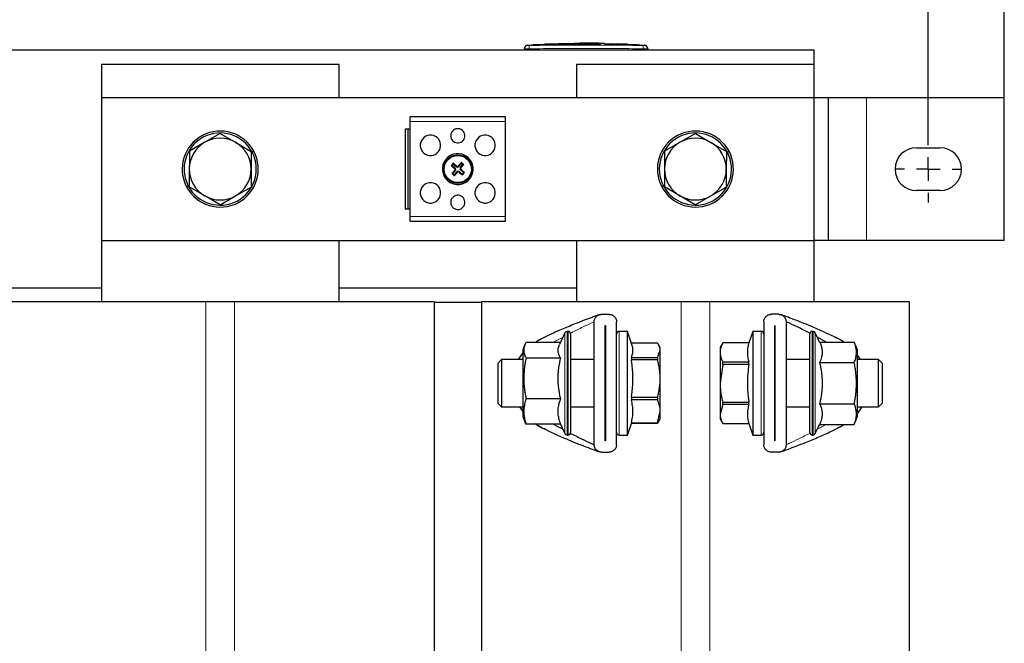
# Paper-space layout 'Blatt2' of a CAD drawing. Header units: millimetres. Extents: x 5 to 418, y 2 to 292.
# Tile 10 of 29: x 100 to 152, y 211 to 243. Entities that reach past the tile are written whole.
import ezdxf

# ---------------------------------------------------------------- set-up
doc = ezdxf.new("R2010")
doc.units = ezdxf.units.MM
doc.layers.add('SLD-0', color=7, linetype='Continuous')
doc.styles.add('SLDTEXTSTYLE0', font='TXT', dxfattribs={"width": 0.605})
doc.dimstyles.new('SLDDIMSTYLE0', dxfattribs={"dimtxt": 3.5, "dimasz": 3.302, "dimexe": 0, "dimexo": 0.0625, "dimgap": 0.875, "dimtad": 1, "dimlfac": 4, "dimrnd": 1e-09, "dimzin": 12, "dimdsep": 46, "dimtxsty": 'SLDTEXTSTYLE0', "dimsah": 1, "dimcen": 0.09, "dimadec": 0, "dimazin": 3, "dimtfac": 1, "dimtofl": 0, "dimtmove": 0, "dimatfit": 3, "dimfxl": 1, "dimfrac": 2, "dimtolj": 1, "dimtzin": 12, "dimarcsym": 0})

# ---------------------------------------------------------------- blocks, each defined once
blk = doc.blocks.new('_D_5')
at = {"layer": 'SLD-0'}
for p, q in [((69.069, 239.374), (69.069, 255.264)), ((151.569, 239.374), (151.569, 255.264)), ((69.069, 254.264), (151.569, 254.264))]:
    blk.add_line(p, q, dxfattribs=at)
for points in [[(69.069, 254.264), (72.371, 253.756), (72.371, 254.772)], [(151.569, 254.264), (148.267, 254.772), (148.267, 253.756)]]:
    blk.add_solid(points, dxfattribs=at)
at = {"layer": 'SLD-0', "insert": (106.309, 258.776), "char_height": 3.5, "attachment_point": 1, "style": 'SLDTEXTSTYLE0'}
blk.add_mtext('330', dxfattribs=at)
blk = doc.blocks.new('_D_8')
at = {"layer": 'SLD-0'}
for p, q in [((73.069, 236.249), (73.069, 248.622)), ((147.569, 237.374), (147.569, 248.622)), ((73.069, 247.622), (147.569, 247.622))]:
    blk.add_line(p, q, dxfattribs=at)
for points in [[(73.069, 247.622), (76.371, 247.114), (76.371, 248.13)], [(147.569, 247.622), (144.267, 248.13), (144.267, 247.114)]]:
    blk.add_solid(points, dxfattribs=at)
at = {"layer": 'SLD-0', "insert": (106.309, 252.134), "char_height": 3.5, "attachment_point": 1, "style": 'SLDTEXTSTYLE0'}
blk.add_mtext('298', dxfattribs=at)
blk = doc.blocks.new('SW_CENTERMARKSYMBOL_8')
at = {"layer": 'SLD-0', "color": 0}
for p, q in [((0, 1.25), (0, 1.75)), ((0, 0), (0, 0.625)), ((-1.25, 0), (-1.75, 0)), ((0, 0), (-0.625, 0)), ((0, 0), (0, -0.625)), ((0, 0), (0.625, 0)), ((1.25, 0), (1.75, 0)), ((0, -1.25), (0, -1.75))]:
    blk.add_line(p, q, dxfattribs=at)

psp = doc.layouts.new('Blatt2')

# ---------------------------------------------------------------- linework, layer by layer
at = {"color": 7, "linetype": 'Continuous', "lineweight": 25}
for p, q in [((126.319, 241.8742), (126.319, 241.9522)), ((126.7916, 242.1498), (126.4456, 242.1323)), ((127.3414, 242.1767), (126.7575, 242.1567)), ((126.7914, 242.1463), (127.3409, 242.1643)), ((127.3409, 242.1593), (126.7914, 242.1413)), ((126.7914, 242.1463), (126.7914, 242.1413)), ((127.3409, 242.1643), (127.3409, 242.1593)), ((128.1089, 242.2029), (127.8016, 242.1924)), ((127.9462, 242.1808), (127.9462, 242.1758)), ((128.6228, 242.2369), (128.1067, 242.2196)), ((129.2455, 242.2417), (128.6235, 242.2205)), ((129.2455, 242.2379), (129.2455, 242.2509)), ((130.3214, 242.1964), (130.3214, 242.1914)), ((130.5401, 242.2397), (130.5401, 242.2251)), ((132.2919, 242.158), (130.5401, 242.2206)), ((130.5401, 242.1935), (130.5401, 242.1884)), ((130.5401, 242.1935), (131.9594, 242.1592)), ((131.9594, 242.1542), (130.5401, 242.1884)), ((131.1498, 242.2195), (131.1498, 242.2099)), ((131.5851, 242.2001), (131.1498, 242.2195)), ((131.1498, 242.2145), (131.5851, 242.1951)), ((131.1498, 242.2099), (131.5851, 242.1926)), ((131.7445, 242.1846), (131.7445, 242.1896)), ((132.351, 242.152), (132.351, 242.147)), ((132.6924, 242.1323), (132.351, 242.1484)), ((132.819, 241.8742), (132.819, 241.9522)), ((141.569, 241.8742), (79.069, 241.8742)), ((141.569, 241.1242), (141.569, 241.8742)), ((104.069, 241.1242), (104.069, 239.3742)), ((116.569, 241.1242), (104.069, 241.1242)), ((116.569, 239.3742), (116.569, 241.1242)), ((141.569, 241.1242), (129.069, 241.1242)), ((129.069, 241.1242), (129.069, 239.3742)), ((141.569, 239.3742), (141.569, 241.1242)), ((141.569, 239.3742), (104.069, 239.3742)), ((104.069, 239.3742), (104.069, 231.8742)), ((141.569, 231.8742), (141.569, 239.3742)), ((142.319, 239.3742), (141.569, 239.3742)), ((142.319, 231.8742), (142.319, 239.3742)), ((144.319, 239.3742), (142.319, 239.3742)), ((151.569, 239.3742), (144.319, 239.3742)), ((151.569, 231.8742), (151.569, 239.3742)), ((125.3315, 238.3742), (120.3065, 238.3742)), ((120.3065, 238.1242), (120.3065, 238.3742)), ((125.3315, 238.1242), (125.3315, 238.3742)), ((120.3065, 233.1242), (120.3065, 238.1242)), ((125.3315, 233.1242), (125.3315, 238.1242)), ((110.325, 237.5006), (109.511, 237.0341)), ((110.325, 237.5006), (111.136, 237.0289)), ((120.044, 237.7304), (120.044, 233.5179)), ((120.194, 237.7304), (120.044, 237.7304)), ((120.194, 237.7304), (120.194, 233.5179)), ((120.3065, 237.7304), (120.194, 237.7304)), ((135.325, 237.5006), (134.511, 237.0341)), ((135.325, 237.5006), (136.136, 237.0289)), ((109.511, 237.0341), (108.697, 236.5675)), ((111.136, 237.0289), (111.947, 236.5572)), ((134.511, 237.0341), (133.697, 236.5675)), ((136.136, 237.0289), (136.947, 236.5572)), ((146.944, 236.7492), (148.194, 236.7492)), ((122.5181, 235.8105), (122.4721, 235.8064)), ((122.5827, 235.8877), (122.5181, 235.8105)), ((122.5181, 235.8105), (122.6832, 235.6723)), ((122.5827, 235.8877), (122.5786, 235.9336)), ((122.5827, 235.8877), (122.7478, 235.7494)), ((122.8671, 235.76), (123.0053, 235.9251)), ((122.9442, 235.6954), (123.0825, 235.8605)), ((123.0053, 235.9251), (123.0013, 235.971)), ((123.0053, 235.9251), (123.0825, 235.8605)), ((123.0825, 235.8605), (123.1284, 235.8645)), ((122.5555, 235.3879), (122.5096, 235.3838)), ((122.6937, 235.553), (122.5555, 235.3879)), ((122.5555, 235.3879), (122.6327, 235.3233)), ((122.7709, 235.4884), (122.6327, 235.3233)), ((122.6327, 235.3233), (122.6367, 235.2773)), ((123.0553, 235.3607), (122.8902, 235.4989)), ((123.1199, 235.4379), (122.9548, 235.5761)), ((123.1199, 235.4379), (123.0553, 235.3607)), ((123.0553, 235.3607), (123.0594, 235.3148)), ((123.1199, 235.4379), (123.1659, 235.4419)), ((109.502, 234.2195), (108.691, 234.6912)), ((111.127, 234.2143), (111.941, 234.6808)), ((134.502, 234.2195), (133.691, 234.6912)), ((136.127, 234.2143), (136.941, 234.6808)), ((110.313, 233.7478), (109.502, 234.2195)), ((110.313, 233.7478), (111.127, 234.2143)), ((135.313, 233.7478), (134.502, 234.2195)), ((135.313, 233.7478), (136.127, 234.2143)), ((148.194, 234.4992), (146.944, 234.4992)), ((120.194, 233.5179), (120.044, 233.5179)), ((120.3065, 233.5179), (120.194, 233.5179)), ((120.3065, 232.8742), (120.3065, 233.1242)), ((125.3315, 232.8742), (125.3315, 233.1242)), ((125.3315, 232.8742), (120.3065, 232.8742)), ((104.069, 231.8742), (141.569, 231.8742)), ((104.069, 231.8742), (104.069, 228.6617)), ((116.569, 228.6617), (116.569, 231.8742)), ((129.069, 231.8742), (129.069, 228.6617)), ((142.319, 231.8742), (141.569, 231.8742)), ((141.569, 228.6617), (141.569, 231.8742)), ((144.319, 231.8742), (142.319, 231.8742)), ((151.569, 231.8742), (144.319, 231.8742)), ((91.569, 229.3742), (104.069, 229.3742)), ((116.569, 229.3742), (129.069, 229.3742)), ((99.069, 228.6617), (109.569, 228.6617)), ((109.569, 228.6617), (111.069, 228.6617)), ((111.069, 228.6617), (121.569, 228.6617)), ((121.569, 228.6617), (121.569, 191.1367)), ((121.569, 228.6242), (124.069, 228.6242)), ((124.069, 228.6617), (124.069, 191.1367)), ((124.069, 228.6617), (134.569, 228.6617)), ((134.569, 228.6617), (136.069, 228.6617)), ((136.069, 228.6617), (146.569, 228.6617)), ((146.569, 228.6617), (146.569, 191.1367)), ((130.3832, 227.9846), (130.7748, 227.9846)), ((139.6998, 227.9846), (139.3082, 227.9846)), ((129.9915, 221.1263), (129.9915, 227.5929)), ((130.5777, 227.3971), (130.5802, 227.3971)), ((130.5777, 221.3221), (130.5777, 227.3971)), ((130.5802, 227.3971), (130.5802, 221.3221)), ((131.1665, 221.1263), (131.1665, 227.5929)), ((138.9165, 227.5929), (138.9165, 221.1263)), ((139.5027, 227.3971), (139.5052, 227.3971)), ((139.5027, 221.3221), (139.5027, 227.3971)), ((139.5052, 227.3971), (139.5052, 221.3221)), ((140.0915, 227.5929), (140.0915, 221.1263)), ((128.4578, 227.0124), (128.1669, 226.3885)), ((128.6165, 227.0846), (128.5711, 227.0846)), ((128.7415, 226.9596), (128.7415, 221.7821)), ((131.7415, 227.0846), (131.3027, 227.0846)), ((131.9796, 226.3885), (131.7415, 227.0846)), ((131.7415, 224.7177), (131.7415, 227.0846)), ((138.3415, 227.0846), (138.1352, 226.4813)), ((138.7802, 227.0846), (138.3415, 227.0846)), ((138.3415, 227.0846), (138.3415, 226.7195)), ((141.3415, 221.7596), (141.3415, 226.9596)), ((141.5119, 227.0846), (141.4665, 227.0846)), ((141.8526, 226.5246), (141.6252, 227.0124)), ((126.3534, 226.3893), (126.2415, 226.1096)), ((128.2216, 226.5059), (126.4075, 226.5059)), ((133.324, 226.4717), (131.9511, 226.4717)), ((133.4665, 226.2346), (133.3777, 226.3885)), ((136.759, 226.4813), (136.6165, 226.2346)), ((138.1352, 226.4813), (136.759, 226.4813)), ((136.759, 226.4799), (136.759, 226.4813)), ((138.1352, 226.4799), (136.759, 226.4799)), ((138.1352, 226.4799), (138.1352, 226.4813)), ((138.3415, 226.7195), (138.3415, 221.6346)), ((142.1981, 226.5246), (141.7342, 226.7785)), ((141.8526, 226.5246), (143.6755, 226.5246)), ((143.8415, 226.1096), (143.6755, 226.5246)), ((126.0078, 225.6096), (126.2415, 225.9421)), ((126.2415, 226.1096), (126.2415, 222.6096)), ((133.324, 225.7133), (133.4665, 226.0925)), ((133.4665, 226.0925), (133.4665, 226.2346)), ((133.4665, 224.606), (133.4665, 226.0925)), ((136.6165, 226.2346), (136.6165, 225.9834)), ((136.6165, 225.9834), (136.6165, 224.3596)), ((143.8415, 222.6096), (143.8415, 226.1096)), ((125.1248, 225.6096), (124.9165, 225.4013)), ((124.9165, 225.4013), (124.9165, 223.327)), ((126.2415, 225.6096), (125.1248, 225.6096)), ((125.1248, 225.6096), (125.1248, 224.5239)), ((128.2304, 225.6791), (126.4075, 225.6791)), ((129.9915, 225.6096), (128.7415, 225.6096)), ((130.5802, 225.6096), (130.5777, 225.6096)), ((131.9478, 225.7133), (131.9478, 225.5905)), ((131.9478, 225.7133), (133.324, 225.7133)), ((133.324, 225.5905), (131.9478, 225.5905)), ((133.324, 225.7133), (133.324, 225.5905)), ((136.759, 225.3527), (136.6165, 224.3596)), ((136.759, 225.3527), (136.759, 225.4868)), ((136.759, 225.4868), (138.1352, 225.4868)), ((138.1352, 225.3527), (136.759, 225.3527)), ((138.1352, 225.3527), (138.1352, 225.4868)), ((139.5052, 225.6096), (139.5027, 225.6096)), ((141.3415, 225.6096), (140.0915, 225.6096)), ((141.8526, 225.4421), (143.6755, 225.4421)), ((144.0116, 225.6096), (143.8415, 225.8406)), ((144.9582, 225.6096), (143.8415, 225.6096)), ((145.1665, 225.4013), (144.9582, 225.6096)), ((144.9582, 225.4421), (144.9582, 225.6096)), ((144.9582, 223.1096), (144.9582, 225.4421)), ((145.1665, 223.3179), (145.1665, 225.4013)), ((125.1248, 224.5239), (125.1248, 223.1096)), ((131.7415, 221.6346), (131.7415, 224.7177)), ((133.4665, 222.8731), (133.4665, 224.606)), ((136.6165, 224.3596), (136.6165, 222.7358)), ((124.9165, 223.327), (124.9165, 223.3179)), ((124.9165, 223.3179), (125.1248, 223.1096)), ((128.2304, 223.5329), (126.4075, 223.5329)), ((131.9478, 223.6215), (131.9478, 223.4784)), ((131.9478, 223.6215), (133.324, 223.6215)), ((133.324, 223.4784), (131.9478, 223.4784)), ((133.324, 223.6215), (133.324, 223.4784)), ((136.759, 223.3665), (138.1352, 223.3665)), ((136.759, 223.2323), (136.759, 223.3665)), ((138.1352, 223.2323), (138.1352, 223.3665)), ((141.8526, 223.2771), (143.6755, 223.2771)), ((144.9582, 223.1096), (145.1665, 223.3179)), ((125.1248, 223.1096), (126.2415, 223.1096)), ((126.0714, 223.1096), (126.2415, 222.8785)), ((128.7415, 223.1096), (129.9915, 223.1096)), ((130.5777, 223.1096), (130.5802, 223.1096)), ((133.324, 222.2678), (133.4665, 222.8731)), ((133.4665, 222.4846), (133.4665, 222.8731)), ((136.759, 223.2323), (136.6165, 222.7358)), ((136.6165, 222.7358), (136.6165, 222.4846)), ((138.1352, 223.2323), (136.759, 223.2323)), ((139.5027, 223.1096), (139.5052, 223.1096)), ((140.0915, 223.1096), (141.3415, 223.1096)), ((143.8415, 223.1096), (144.9582, 223.1096)), ((144.0752, 223.1096), (143.8415, 222.7771)), ((126.2415, 222.6096), (126.3534, 222.3299)), ((131.7415, 221.6346), (131.9511, 222.2474)), ((131.9478, 222.2678), (131.9478, 222.2474)), ((131.9478, 222.2678), (133.324, 222.2678)), ((133.324, 222.2474), (131.9478, 222.2474)), ((133.324, 222.2678), (133.324, 222.2474)), ((133.3777, 222.3307), (133.4665, 222.4846)), ((136.6165, 222.4846), (136.759, 222.2378)), ((136.759, 222.2392), (138.1352, 222.2392)), ((136.759, 222.2378), (136.759, 222.2392)), ((136.759, 222.2378), (138.1352, 222.2378)), ((138.1352, 222.2378), (138.1352, 222.2392)), ((138.1352, 222.2378), (138.3415, 221.6346)), ((143.6755, 222.1945), (143.8415, 222.6096)), ((128.2304, 222.2133), (126.4075, 222.2133)), ((128.2216, 222.2133), (128.4578, 221.7068)), ((128.7415, 221.7821), (128.7415, 221.7596)), ((141.6252, 221.7068), (141.8526, 222.1945)), ((141.8526, 222.1945), (143.6755, 222.1945)), ((128.5711, 221.6346), (128.6165, 221.6346)), ((130.5802, 221.3221), (130.5777, 221.3221)), ((131.3027, 221.6346), (131.7415, 221.6346)), ((138.3415, 221.6346), (138.7802, 221.6346)), ((139.5052, 221.3221), (139.5027, 221.3221)), ((141.4665, 221.6346), (141.5119, 221.6346)), ((130.3832, 220.7346), (130.7748, 220.7346)), ((139.6998, 220.7346), (139.3082, 220.7346))]:
    psp.add_line(p, q, dxfattribs=at)
at = {"color": 7, "linetype": 'Continuous', "lineweight": 18}
for p, q in [((126.5669, 242.1271), (126.569, 241.9522)), ((126.569, 241.8742), (126.569, 241.9522)), ((131.5851, 242.2001), (131.5851, 242.1951)), ((131.9594, 242.1592), (131.9594, 242.1542)), ((132.5711, 242.1271), (132.569, 241.9522)), ((132.569, 241.8742), (132.569, 241.9522)), ((144.319, 231.8742), (144.319, 239.3742)), ((125.3315, 238.1242), (120.3065, 238.1242)), ((111.9988, 236.5121), (112.0872, 236.5588)), ((136.9988, 236.5121), (137.0872, 236.5588)), ((122.7478, 235.7494), (122.7712, 235.7774)), ((122.8671, 235.76), (122.8392, 235.7834)), ((122.9442, 235.6954), (122.9722, 235.672)), ((122.6832, 235.6723), (122.6598, 235.6444)), ((122.6937, 235.553), (122.6658, 235.5764)), ((122.7709, 235.4884), (122.7988, 235.465)), ((122.8902, 235.4989), (122.8668, 235.471)), ((122.9548, 235.5761), (122.9782, 235.604)), ((108.6392, 234.7363), (108.5508, 234.6895)), ((133.6392, 234.7363), (133.5508, 234.6895)), ((125.3315, 233.1242), (120.3065, 233.1242)), ((109.569, 228.6617), (109.569, 191.1367)), ((111.069, 228.6617), (111.069, 191.1367)), ((134.569, 228.6617), (134.569, 191.1367)), ((136.069, 228.6617), (136.069, 191.1367)), ((128.4578, 221.7068), (128.4578, 227.0124)), ((128.5711, 227.0846), (128.5711, 221.6582)), ((128.6165, 221.6346), (128.6165, 227.0846)), ((131.3027, 224.7177), (131.3027, 227.0846)), ((138.7802, 227.0846), (138.7802, 226.7195)), ((141.4665, 227.0846), (141.4665, 221.6346)), ((141.5119, 221.6346), (141.5119, 227.0846)), ((141.6252, 227.0124), (141.6252, 221.7068)), ((138.7802, 226.7195), (138.7802, 221.6346)), ((142.9795, 226.6255), (143.1479, 226.5246)), ((131.3027, 221.6346), (131.3027, 224.7177)), ((141.7342, 221.9407), (142.1981, 222.1945)), ((128.5711, 221.6582), (128.5711, 221.6346))]:
    psp.add_line(p, q, dxfattribs=at)
at = {"color": 7, "linetype": 'Continuous', "lineweight": 25}
for radius in [0.75, 0.7133]:
    psp.add_circle((122.819, 235.6242), radius, dxfattribs=at)
for centre, radius, start, end in [((126.494, 241.96), 0.175, 93.57124, 180.0017), ((132.644, 241.96), 0.175, 359.99828, 86.41709), ((110.319, 235.6242), 2, 27.86084, 207.86084), ((110.319, 235.6242), 1.9, 27.86084, 207.86084), ((110.319, 235.6242), 1.625, 59.81804, 119.81804), ((121.3815, 236.8742), 0.5375, 61.35211, 241.35211), ((121.3815, 236.8742), 0.5375, 241.35211, 61.35211), ((122.819, 237.3742), 0.375, 61.35211, 241.35211), ((122.819, 237.3742), 0.375, 241.35211, 61.35211), ((124.2565, 236.8742), 0.5375, 61.35211, 241.35211), ((124.2565, 236.8742), 0.5375, 241.35211, 61.35211), ((135.319, 235.6242), 2, 27.86084, 207.86084), ((135.319, 235.6242), 1.9, 27.86084, 207.86084), ((135.319, 235.6242), 1.625, 59.81804, 119.81804), ((110.319, 235.6242), 1.625, 119.81804, 179.81804), ((110.319, 235.6242), 1.625, 359.81804, 59.81804), ((135.319, 235.6242), 1.625, 119.81804, 179.81804), ((135.319, 235.6242), 1.625, 359.81804, 59.81804), ((146.944, 235.6242), 1.125, 90, 270), ((148.194, 235.6242), 1.125, 270, 90), ((110.319, 235.6242), 2, 207.86084, 27.86084), ((110.319, 235.6242), 1.9, 207.86084, 27.86084), ((122.819, 235.6242), 0.8125, 118.64789, 298.64789), ((122.819, 235.6242), 0.8125, 298.64789, 118.64789), ((135.319, 235.6242), 2, 207.86084, 27.86084), ((135.319, 235.6242), 1.9, 207.86084, 27.86084), ((135.5163, 224.9922), 16.944, 139.77856, 140.33951), ((133.2895, 248.1401), 16.4054, 228.74721, 229.61327), ((112.3372, 223.1177), 16.4054, 50.50481, 51.37086), ((122.8022, 235.8144), 0.0847, 230.05904, 320.05904), ((135.3349, 225.1536), 16.4054, 138.74721, 139.61327), ((123.0092, 235.641), 0.0847, 140.05904, 230.05904), ((110.3125, 246.106), 16.4054, 320.50481, 321.37086), ((112.187, 222.9269), 16.944, 49.77856, 50.33951), ((110.319, 235.6242), 1.625, 179.81804, 239.81804), ((110.319, 235.6242), 1.625, 299.81804, 359.81804), ((135.3255, 225.1424), 16.4054, 140.50481, 141.37086), ((133.451, 248.3215), 16.944, 229.77856, 230.33951), ((110.3031, 246.0947), 16.4054, 318.74721, 319.61327), ((122.6288, 235.6074), 0.0847, 320.05904, 50.05904), ((122.8358, 235.434), 0.0847, 50.05904, 140.05904), ((133.3008, 248.1307), 16.4054, 230.50481, 231.37086), ((112.3485, 223.1083), 16.4054, 48.74721, 49.61327), ((110.1217, 246.2562), 16.944, 319.77856, 320.33951), ((135.319, 235.6242), 1.625, 179.81804, 239.81804), ((135.319, 235.6242), 1.625, 299.81804, 359.81804), ((121.3815, 234.3742), 0.5375, 61.35211, 241.35211), ((121.3815, 234.3742), 0.5375, 241.35211, 61.35211), ((124.2565, 234.3742), 0.5375, 61.35211, 241.35211), ((124.2565, 234.3742), 0.5375, 241.35211, 61.35211), ((110.319, 235.6242), 1.625, 239.81804, 299.81804), ((122.819, 233.8742), 0.375, 61.35211, 241.35211), ((122.819, 233.8742), 0.375, 241.35211, 61.35211), ((135.319, 235.6242), 1.625, 239.81804, 299.81804), ((128.5711, 226.9596), 0.125, 90, 155), ((128.6165, 226.9596), 0.125, 360, 90), ((131.3027, 226.9483), 0.1362, 90, 180), ((138.7802, 226.9483), 0.1362, 0, 90), ((141.4665, 226.9596), 0.125, 90, 180), ((141.5119, 226.9596), 0.125, 25, 90), ((128.5711, 221.7596), 0.125, 205, 270), ((128.6165, 221.7596), 0.125, 270, 0), ((131.3027, 221.7708), 0.1363, 180, 270), ((138.7802, 221.7708), 0.1363, 270, 0), ((141.4665, 221.7596), 0.125, 180, 270), ((141.5119, 221.7596), 0.125, 270, 335)]:
    psp.add_arc(centre, radius, start, end, dxfattribs=at)
at = {"color": 7, "linetype": 'Continuous', "lineweight": 18}
for centre, start, end in [((126.494, 241.9522), 90.9905, 179.99805), ((132.644, 241.9522), 0.00195, 89.00993)]:
    psp.add_arc(centre, 0.175, start, end, dxfattribs=at)
at = {"color": 7, "linetype": 'Continuous', "lineweight": 25}
for points, knots in [([(126.319, 241.9522), (126.319, 241.9551), (126.319, 241.9597), (126.319, 241.9592), (126.319, 241.9591)], [0, 0, 0, 0, 0.6377978, 1, 1, 1, 1]), ([(127.3409, 242.1901), (127.3913, 242.1927), (127.4921, 242.198), (127.6434, 242.1991), (127.7948, 242.1945), (127.8957, 242.1854), (127.9462, 242.1808)], [0, 0, 0, 0, 0.2497455, 0.4995706, 0.7497151, 1, 1, 1, 1]), ([(127.9462, 242.1758), (127.8959, 242.1803), (127.7951, 242.1893), (127.5933, 242.1961), (127.4419, 242.1895), (127.3409, 242.1851)], [0, 0, 0, 0, 0.2496896, 0.4995213, 1, 1, 1, 1]), ([(127.9462, 242.1808), (128.342, 242.1888), (129.1336, 242.2047), (129.9255, 242.1991), (130.3214, 242.1964)], [0, 0, 0, 0, 0.4999225, 1, 1, 1, 1]), ([(130.3214, 242.1914), (129.9256, 242.1941), (129.1338, 242.1996), (128.3421, 242.1837), (127.9462, 242.1758)], [0, 0, 0, 0, 0.4999181, 1, 1, 1, 1]), ([(128.1081, 242.2251), (128.1156, 242.2255), (128.1777, 242.229), (128.2946, 242.2283), (128.4588, 242.2214), (128.5681, 242.2087), (128.6228, 242.2024)], [0, 0, 0, 0, 0.0437516, 0.3619555, 0.6808447, 1, 1, 1, 1]), ([(128.6228, 242.2024), (128.6228, 242.2125), (128.6228, 242.2329), (128.6228, 242.2428), (128.6228, 242.2414), (128.6228, 242.2412)], [0, 0, 0, 0, 0.4612077, 0.9231606, 1, 1, 1, 1]), ([(129.2455, 242.2509), (129.4613, 242.2518), (129.8929, 242.2537), (130.3243, 242.2443), (130.5401, 242.2397)], [0, 0, 0, 0, 0.4999244, 1, 1, 1, 1]), ([(130.3409, 242.2381), (130.1916, 242.2412), (129.8265, 242.2489), (129.4614, 242.247), (129.2455, 242.2459)], [0, 0, 0, 0, 0.4089864, 1, 1, 1, 1]), ([(130.3214, 242.2324), (130.1421, 242.2351), (129.7835, 242.2404), (129.4249, 242.2388), (129.2455, 242.2379)], [0, 0, 0, 0, 0.4999585, 1, 1, 1, 1]), ([(131.5851, 242.1926), (131.5895, 242.1924), (131.5983, 242.192), (131.6116, 242.1915), (131.6248, 242.191), (131.6377, 242.1906), (131.6544, 242.1901), (131.6702, 242.1896), (131.6882, 242.1892), (131.7013, 242.1889), (131.7127, 242.1888), (131.7228, 242.1887), (131.7311, 242.1887), (131.7372, 242.1889), (131.7419, 242.189), (131.7444, 242.1893), (131.7446, 242.1897), (131.7433, 242.1901), (131.7397, 242.1906), (131.734, 242.1912), (131.7269, 242.1919), (131.7177, 242.1926), (131.7067, 242.1933), (131.6976, 242.1939), (131.6877, 242.1946), (131.6771, 242.1952), (131.6657, 242.1959), (131.6537, 242.1965), (131.6414, 242.1972), (131.6287, 242.1979), (131.6155, 242.1986), (131.6037, 242.1992), (131.5935, 242.1997), (131.5879, 242.2), (131.5851, 242.2001)], [0, 0, 0, 0, 0.0263753, 0.0529334, 0.0800687, 0.1074035, 0.1337789, 0.1874268, 0.2147638, 0.2678054, 0.2947288, 0.3220452, 0.3750567, 0.4019644, 0.4292645, 0.4822731, 0.5091791, 0.5364768, 0.5895086, 0.6164259, 0.643735, 0.6968107, 0.7237501, 0.7510815, 0.7774811, 0.8040637, 0.8312234, 0.8585825, 0.8850043, 0.9116095, 0.9387928, 0.966176, 0.9830642, 1, 1, 1, 1]), ([(131.5851, 242.1951), (131.5895, 242.1949), (131.5983, 242.1945), (131.6116, 242.1938), (131.6249, 242.1931), (131.6378, 242.1924), (131.6503, 242.1917), (131.6623, 242.1911), (131.6738, 242.1904), (131.6847, 242.1897), (131.6949, 242.1891), (131.7042, 242.1885), (131.7128, 242.1879), (131.7204, 242.1873), (131.7293, 242.1866), (131.7361, 242.186), (131.7419, 242.1853), (131.7444, 242.1849), (131.7443, 242.1847), (131.7443, 242.1846)], [0, 0, 0, 0, 0.0528354, 0.1060377, 0.160397, 0.2151561, 0.2679915, 0.3211936, 0.3755529, 0.4303121, 0.4831429, 0.5363408, 0.5906972, 0.6454542, 0.6982474, 0.8056306, 0.8603497, 0.9664924, 1, 1, 1, 1]), ([(131.9594, 242.1592), (132.007, 242.1579), (132.1022, 242.1553), (132.2284, 242.1532), (132.3103, 242.1521), (132.3408, 242.152), (132.351, 242.152)], [0, 0, 0, 0, 0.2851253, 0.5702516, 0.8553553, 1, 1, 1, 1]), ([(132.351, 242.147), (132.3287, 242.1471), (132.284, 242.1474), (132.1686, 242.1491), (132.0549, 242.1514), (131.9835, 242.1535), (131.9594, 242.1542)], [0, 0, 0, 0, 0.285052, 0.570102, 0.8551915, 1, 1, 1, 1]), ([(132.351, 242.152), (132.3806, 242.1517), (132.4195, 242.1513), (132.4096, 242.1527), (132.4072, 242.153)], [0, 0, 0, 0, 0.75978681, 1, 1, 1, 1]), ([(132.4064, 242.1481), (132.4089, 242.1477), (132.4173, 242.1464), (132.3785, 242.1467), (132.351, 242.147)], [0, 0, 0, 0, 0.2906381, 1, 1, 1, 1]), ([(132.819, 241.9591), (132.819, 241.9593), (132.819, 241.96), (132.819, 241.9553), (132.819, 241.9522)], [0, 0, 0, 0, 0.3187816, 1, 1, 1, 1]), ([(108.697, 236.5675), (108.697, 236.5578), (108.696, 236.2486), (108.695, 235.934), (108.694, 235.6294)], [0, 0, 0, 0, 0.031485, 1, 1, 1, 1]), ([(111.947, 236.5572), (111.9469, 236.5475), (111.9468, 236.5004), (111.9465, 236.4159), (111.9462, 236.3033), (111.9458, 236.1904), (111.9454, 236.0769), (111.9451, 235.963), (111.9447, 235.8486), (111.9444, 235.7339), (111.9441, 235.6573), (111.944, 235.619)], [0, 0, 0, 0, 0.0314455, 0.151963, 0.2725174, 0.3932005, 0.5139353, 0.6352723, 0.7566769, 0.8782993, 1, 1, 1, 1]), ([(133.697, 236.5675), (133.697, 236.5578), (133.696, 236.2486), (133.695, 235.934), (133.694, 235.6294)], [0, 0, 0, 0, 0.031485, 1, 1, 1, 1]), ([(136.947, 236.5572), (136.9469, 236.5475), (136.9468, 236.5004), (136.9465, 236.4159), (136.9462, 236.3033), (136.9458, 236.1904), (136.9454, 236.0769), (136.9451, 235.963), (136.9447, 235.8486), (136.9444, 235.7339), (136.9441, 235.6573), (136.944, 235.619)], [0, 0, 0, 0, 0.03144548, 0.15196301, 0.27251742, 0.3932005, 0.51393529, 0.63527231, 0.75667693, 0.87829927, 1, 1, 1, 1]), ([(122.7712, 235.7774), (122.7757, 235.7743), (122.7848, 235.7682), (122.8013, 235.7654), (122.8175, 235.7678), (122.8306, 235.7745), (122.8367, 235.7809), (122.8392, 235.7834)], [0, 0, 0, 0, 0.2155972, 0.4318946, 0.6471257, 0.8619584, 1, 1, 1, 1]), ([(108.694, 235.6294), (108.6939, 235.5998), (108.6937, 235.5406), (108.6934, 235.4518), (108.6932, 235.3631), (108.6929, 235.2743), (108.6926, 235.1855), (108.6922, 235.0671), (108.6918, 234.9402), (108.6914, 234.8051), (108.6911, 234.7292), (108.691, 234.6912)], [0, 0, 0, 0, 0.0940055, 0.1880477, 0.2821977, 0.3763821, 0.4709255, 0.5654989, 0.7548296, 0.8773951, 1, 1, 1, 1]), ([(111.944, 235.619), (111.9432, 235.3815), (111.9422, 235.0667), (111.9413, 234.7569), (111.941, 234.6808)], [0, 0, 0, 0, 0.75467667, 1, 1, 1, 1]), ([(122.6658, 235.5764), (122.6689, 235.5809), (122.675, 235.59), (122.6778, 235.6065), (122.6753, 235.6227), (122.6687, 235.6358), (122.6623, 235.6419), (122.6598, 235.6444)], [0, 0, 0, 0, 0.2155972, 0.4318946, 0.6471257, 0.8619584, 1, 1, 1, 1]), ([(122.8668, 235.471), (122.8647, 235.4726), (122.8603, 235.4759), (122.8529, 235.4793), (122.845, 235.4815), (122.8368, 235.4823), (122.8286, 235.4818), (122.8207, 235.4799), (122.8131, 235.4767), (122.8071, 235.4729), (122.8023, 235.4689), (122.8, 235.4663), (122.7988, 235.465)], [0, 0, 0, 0, 0.1063015, 0.2156539, 0.3222774, 0.432023, 0.5381271, 0.6473204, 0.7532396, 0.8622111, 0.9307095, 1, 1, 1, 1]), ([(122.9722, 235.672), (122.9691, 235.6675), (122.963, 235.6584), (122.9602, 235.6419), (122.9627, 235.6257), (122.9693, 235.6126), (122.9757, 235.6064), (122.9782, 235.604)], [0, 0, 0, 0, 0.2155972, 0.4318946, 0.6471257, 0.8619584, 1, 1, 1, 1]), ([(133.694, 235.6294), (133.6939, 235.5998), (133.6937, 235.5406), (133.6934, 235.4518), (133.6932, 235.3631), (133.6929, 235.2743), (133.6926, 235.1855), (133.6922, 235.0671), (133.6918, 234.9402), (133.6914, 234.8051), (133.6911, 234.7292), (133.691, 234.6912)], [0, 0, 0, 0, 0.0940055, 0.1880477, 0.2821977, 0.3763821, 0.4709255, 0.5654989, 0.7548296, 0.8773951, 1, 1, 1, 1]), ([(136.944, 235.619), (136.9432, 235.3815), (136.9422, 235.0667), (136.9413, 234.7569), (136.941, 234.6808)], [0, 0, 0, 0, 0.75467667, 1, 1, 1, 1]), ([(130.2621, 227.9653), (130.2611, 227.965), (130.2587, 227.9641), (130.2135, 227.9479), (130.0857, 227.9016), (129.8251, 227.8056), (129.443, 227.6611), (128.902, 227.4495), (128.2762, 227.1906), (127.63, 226.9045), (127.2407, 226.7015), (127.0596, 226.607)], [0, 0, 0, 0, 0.0075444, 0.0182828, 0.0663655, 0.137628, 0.2614454, 0.4076085, 0.617531, 0.8220435, 1, 1, 1, 1]), ([(129.9915, 227.5929), (129.9932, 227.6209), (129.9968, 227.6779), (130.0243, 227.7565), (130.066, 227.8273), (130.1155, 227.8818), (130.17, 227.9234), (130.2246, 227.9529), (130.2855, 227.974), (130.3393, 227.9835), (130.3724, 227.9843), (130.3832, 227.9846)], [0, 0, 0, 0, 0.1456878, 0.2965899, 0.4280515, 0.5641088, 0.6595121, 0.7574652, 0.8529913, 0.9521812, 1, 1, 1, 1]), ([(130.7748, 227.9846), (130.7937, 227.9838), (130.8321, 227.9822), (130.8875, 227.9694), (130.9399, 227.9495), (130.9886, 227.9227), (131.0332, 227.8891), (131.0745, 227.8475), (131.1104, 227.7982), (131.1406, 227.7382), (131.1621, 227.6693), (131.165, 227.6186), (131.1665, 227.5929)], [0, 0, 0, 0, 0.0837457, 0.1701848, 0.2538779, 0.3397034, 0.4297781, 0.521754, 0.6278798, 0.7363114, 0.8663221, 1, 1, 1, 1]), ([(138.9165, 227.5929), (138.9182, 227.6209), (138.9218, 227.6779), (138.9493, 227.7565), (138.991, 227.8273), (139.0405, 227.8818), (139.095, 227.9234), (139.1496, 227.9529), (139.2105, 227.974), (139.2643, 227.9835), (139.2974, 227.9843), (139.3082, 227.9846)], [0, 0, 0, 0, 0.1456878, 0.2965899, 0.4280515, 0.5641088, 0.6595121, 0.7574652, 0.8529913, 0.9521812, 1, 1, 1, 1]), ([(139.6998, 227.9846), (139.7187, 227.9838), (139.7571, 227.9822), (139.8125, 227.9694), (139.8649, 227.9495), (139.9136, 227.9227), (139.9582, 227.8891), (139.9995, 227.8475), (140.0354, 227.7982), (140.0656, 227.7382), (140.0871, 227.6693), (140.09, 227.6186), (140.0915, 227.5929)], [0, 0, 0, 0, 0.0837457, 0.1701848, 0.2538779, 0.3397034, 0.4297781, 0.521754, 0.6278798, 0.7363114, 0.8663221, 1, 1, 1, 1]), ([(143.1173, 226.5246), (143.1143, 226.5271), (142.9651, 226.6499), (142.3534, 226.9302), (141.503, 227.3271), (140.5899, 227.6814), (140.0783, 227.8724), (139.8882, 227.9414), (139.8359, 227.9601), (139.8218, 227.9652), (139.8211, 227.9655), (139.8208, 227.9656)], [0, 0, 0, 0, 0.002768, 0.1379697, 0.5089855, 0.7995981, 0.926513, 0.9720824, 0.9885655, 0.9952308, 1, 1, 1, 1]), ([(141.3461, 226.9867), (141.149, 227.0872), (140.788, 227.2712), (140.3763, 227.4645), (140.1605, 227.5623), (140.1087, 227.5853), (140.0946, 227.5916), (140.0925, 227.5925), (140.0915, 227.5929)], [0, 0, 0, 0, 0.44787445, 0.82001141, 0.94471202, 0.96679312, 0.98491039, 1, 1, 1, 1]), ([(126.4075, 226.5059), (126.3933, 226.4774), (126.3506, 226.3919), (126.312, 226.2765), (126.2929, 226.1597), (126.2899, 226.0709), (126.2986, 225.9812), (126.3189, 225.8914), (126.3529, 225.7905), (126.3875, 225.72), (126.4075, 225.6791)], [0, 0, 0, 0, 0.1043667, 0.3134641, 0.4185227, 0.5258403, 0.6334232, 0.7417563, 0.8503081, 1, 1, 1, 1]), ([(127.3197, 226.7393), (127.2751, 226.7186), (127.1232, 226.648), (126.9863, 226.5598), (126.8897, 226.4975)], [0, 0, 0, 0, 0.29371317, 1, 1, 1, 1]), ([(128.2304, 225.6791), (128.216, 225.7036), (128.173, 225.7771), (128.1201, 225.9015), (128.0949, 226.0277), (128.0946, 226.1299), (128.1048, 226.2074), (128.1264, 226.2938), (128.1524, 226.3539), (128.1674, 226.3883)], [0, 0, 0, 0, 0.1052543, 0.3161652, 0.5279136, 0.6358468, 0.7445804, 0.853572, 1, 1, 1, 1]), ([(131.9478, 225.7133), (131.971, 225.7756), (132.0175, 225.9004), (132.0399, 226.0902), (132.02, 226.2491), (131.9943, 226.3485), (131.9807, 226.3843), (131.9792, 226.3883)], [0, 0, 0, 0, 0.2784, 0.5582093, 0.8397243, 0.981949, 1, 1, 1, 1]), ([(133.4665, 226.0925), (133.4647, 226.1242), (133.4609, 226.1877), (133.4316, 226.2829), (133.3939, 226.3618), (133.3563, 226.4248), (133.3348, 226.4561), (133.324, 226.4717)], [0, 0, 0, 0, 0.2471218, 0.4960173, 0.7472812, 0.8735361, 1, 1, 1, 1]), ([(136.759, 226.4799), (136.7484, 226.4598), (136.7167, 226.3994), (136.673, 226.2973), (136.6355, 226.1729), (136.6185, 226.0679), (136.617, 226.0046), (136.6165, 225.9834)], [0, 0, 0, 0, 0.1239874, 0.3725204, 0.6221783, 0.8735947, 1, 1, 1, 1]), ([(138.1352, 226.4799), (138.1228, 226.439), (138.098, 226.357), (138.0715, 226.2331), (138.0546, 226.1085), (138.0489, 225.9837), (138.0545, 225.8591), (138.0713, 225.7348), (138.0978, 225.6106), (138.1227, 225.5281), (138.1352, 225.4868)], [0, 0, 0, 0, 0.1245488, 0.2492466, 0.3745041, 0.5, 0.6244574, 0.7491579, 0.874495, 1, 1, 1, 1]), ([(141.8526, 226.5246), (141.8669, 226.4926), (141.91, 226.3963), (141.9629, 226.2336), (141.9882, 226.0682), (141.9884, 225.9345), (141.9784, 225.8329), (141.9554, 225.7166), (141.9158, 225.5859), (141.8737, 225.4901), (141.8526, 225.4421)], [0, 0, 0, 0, 0.0901074, 0.2706917, 0.4520338, 0.5444532, 0.6375579, 0.7308836, 0.8652301, 1, 1, 1, 1]), ([(142.6495, 226.794), (142.7336, 226.7569), (142.8483, 226.7063), (142.9519, 226.6425), (142.9795, 226.6255)], [0, 0, 0, 0, 0.7331237, 1, 1, 1, 1]), ([(143.086, 226.5692), (143.0768, 226.5748), (143.0564, 226.5872), (143.0075, 226.6151), (142.9807, 226.6304)], [0, 0, 0, 0, 0.4502431, 1, 1, 1, 1]), ([(143.6755, 225.4421), (143.6897, 225.4794), (143.7324, 225.5913), (143.771, 225.7424), (143.7901, 225.8954), (143.7931, 226.0117), (143.7844, 226.1291), (143.7641, 226.2467), (143.7301, 226.3789), (143.6955, 226.4712), (143.6755, 226.5246)], [0, 0, 0, 0, 0.1043667, 0.3134641, 0.4185227, 0.5258403, 0.6334232, 0.7417563, 0.8503081, 1, 1, 1, 1]), ([(136.6165, 225.9834), (136.6183, 225.9419), (136.6221, 225.8587), (136.6514, 225.7341), (136.6891, 225.6307), (136.7267, 225.5483), (136.7482, 225.5073), (136.759, 225.4868)], [0, 0, 0, 0, 0.2471218, 0.4960173, 0.7472812, 0.8735361, 1, 1, 1, 1]), ([(126.4075, 225.6791), (126.3903, 225.589), (126.3601, 225.4308), (126.3279, 225.2026), (126.3063, 224.9954), (126.2935, 224.787), (126.29, 224.5763), (126.2962, 224.364), (126.3122, 224.1503), (126.3373, 223.9368), (126.3691, 223.7308), (126.3952, 223.5965), (126.4075, 223.5329)], [0, 0, 0, 0, 0.1273299, 0.2233921, 0.3195858, 0.4162453, 0.5130905, 0.6118713, 0.7108508, 0.8103623, 0.9100196, 1, 1, 1, 1]), ([(128.2304, 223.5329), (128.2136, 223.6074), (128.1801, 223.7567), (128.144, 223.9666), (128.1185, 224.1617), (128.1026, 224.3416), (128.0946, 224.5225), (128.095, 224.7054), (128.1039, 224.8897), (128.1212, 225.075), (128.1465, 225.26), (128.1817, 225.4619), (128.2129, 225.601), (128.2304, 225.6791)], [0, 0, 0, 0, 0.1057102, 0.2115887, 0.2946378, 0.3778214, 0.4614584, 0.5452654, 0.6308527, 0.7166128, 0.8028374, 0.8891909, 1, 1, 1, 1]), ([(131.9478, 223.6215), (131.9602, 223.7027), (131.985, 223.8652), (132.0115, 224.1108), (132.0284, 224.3579), (132.0341, 224.6053), (132.0285, 224.8524), (132.0117, 225.0988), (131.9852, 225.3451), (131.9603, 225.5087), (131.9478, 225.5905)], [0, 0, 0, 0, 0.1245488, 0.2492466, 0.3745041, 0.5, 0.6244574, 0.7491579, 0.874495, 1, 1, 1, 1]), ([(133.4665, 224.606), (133.4647, 224.6882), (133.4609, 224.8531), (133.4316, 225.1002), (133.3939, 225.3052), (133.3563, 225.4686), (133.3348, 225.5498), (133.324, 225.5905)], [0, 0, 0, 0, 0.2471218, 0.4960173, 0.7472812, 0.8735361, 1, 1, 1, 1]), ([(138.1352, 225.3527), (138.112, 225.1896), (138.0654, 224.8626), (138.0434, 224.3655), (138.0621, 223.9494), (138.0975, 223.6163), (138.1226, 223.4498), (138.1352, 223.3665)], [0, 0, 0, 0, 0.2476057, 0.4964648, 0.7468409, 0.8733339, 1, 1, 1, 1]), ([(141.8526, 225.4421), (141.8701, 225.3633), (141.9139, 225.166), (141.9543, 224.9058), (141.9778, 224.6635), (141.9875, 224.4794), (141.9888, 224.2935), (141.9813, 224.106), (141.9653, 223.9183), (141.9394, 223.7171), (141.9029, 223.5029), (141.8694, 223.3524), (141.8526, 223.2771)], [0, 0, 0, 0, 0.1108122, 0.2772101, 0.3608565, 0.444657, 0.5301525, 0.6158318, 0.7020388, 0.7884053, 0.8941091, 1, 1, 1, 1]), ([(143.6755, 223.2771), (143.6878, 223.3413), (143.7134, 223.4742), (143.7446, 223.6771), (143.7694, 223.8857), (143.7856, 224.0958), (143.7928, 224.3082), (143.7903, 224.5224), (143.7779, 224.7381), (143.7561, 224.9538), (143.7234, 225.189), (143.6927, 225.3512), (143.6755, 225.4421)], [0, 0, 0, 0, 0.0899804, 0.1860887, 0.2823171, 0.3789798, 0.4758209, 0.5745607, 0.6735044, 0.7730079, 0.87267, 1, 1, 1, 1]), ([(133.324, 223.6215), (133.3346, 223.6614), (133.3663, 223.7812), (133.41, 223.9836), (133.4475, 224.2302), (133.4645, 224.4384), (133.466, 224.564), (133.4665, 224.606)], [0, 0, 0, 0, 0.1239874, 0.3725204, 0.6221783, 0.8735947, 1, 1, 1, 1]), ([(136.6165, 224.3596), (136.6183, 224.2767), (136.6221, 224.1103), (136.6514, 223.8611), (136.6891, 223.6543), (136.7267, 223.4895), (136.7482, 223.4075), (136.759, 223.3665)], [0, 0, 0, 0, 0.2471218, 0.4960173, 0.7472812, 0.8735361, 1, 1, 1, 1]), ([(126.4075, 223.5329), (126.3933, 223.4874), (126.3506, 223.351), (126.312, 223.1668), (126.2929, 222.9804), (126.2899, 222.8386), (126.2986, 222.6954), (126.3189, 222.5521), (126.3529, 222.391), (126.3875, 222.2785), (126.4075, 222.2133)], [0, 0, 0, 0, 0.10436672, 0.31346414, 0.41852274, 0.52584026, 0.63342318, 0.74175631, 0.85030811, 1, 1, 1, 1]), ([(128.2304, 222.2133), (128.2161, 222.2524), (128.173, 222.3697), (128.1201, 222.5681), (128.0948, 222.7697), (128.0946, 222.9327), (128.1046, 223.0565), (128.1276, 223.1983), (128.1672, 223.3576), (128.2093, 223.4744), (128.2304, 223.5329)], [0, 0, 0, 0, 0.0901074, 0.2706917, 0.4520338, 0.5444532, 0.6375579, 0.7308836, 0.8652301, 1, 1, 1, 1]), ([(131.9478, 222.2678), (131.971, 222.3671), (132.0175, 222.5662), (132.0396, 222.8691), (132.021, 223.1227), (131.9856, 223.3259), (131.9604, 223.4274), (131.9478, 223.4784)], [0, 0, 0, 0, 0.2472414, 0.4960187, 0.7468409, 0.8728708, 1, 1, 1, 1]), ([(133.4665, 222.8731), (133.4647, 222.9236), (133.461, 223.0248), (133.4315, 223.1767), (133.3869, 223.3283), (133.345, 223.4283), (133.324, 223.4784)], [0, 0, 0, 0, 0.2469561, 0.4952833, 0.7471831, 1, 1, 1, 1]), ([(141.8526, 223.2771), (141.8669, 223.245), (141.91, 223.1487), (141.9629, 222.9859), (141.9882, 222.8206), (141.9884, 222.6869), (141.9784, 222.5854), (141.9554, 222.469), (141.9158, 222.3383), (141.8737, 222.2425), (141.8526, 222.1945)], [0, 0, 0, 0, 0.0901255, 0.2707211, 0.4520338, 0.5444532, 0.6375579, 0.7308836, 0.8652301, 1, 1, 1, 1]), ([(143.6755, 222.1945), (143.6897, 222.2318), (143.7324, 222.3437), (143.771, 222.4948), (143.7901, 222.6478), (143.7931, 222.7641), (143.7844, 222.8815), (143.7641, 222.9991), (143.7301, 223.1313), (143.6955, 223.2236), (143.6755, 223.2771)], [0, 0, 0, 0, 0.1043667, 0.3134641, 0.4185227, 0.5258403, 0.6334232, 0.7417563, 0.8503081, 1, 1, 1, 1]), ([(136.6165, 222.7358), (136.6183, 222.6944), (136.622, 222.6113), (136.6515, 222.4867), (136.6961, 222.3623), (136.738, 222.2803), (136.759, 222.2392)], [0, 0, 0, 0, 0.2469561, 0.4952833, 0.7471831, 1, 1, 1, 1]), ([(138.1352, 223.2323), (138.112, 223.1509), (138.0655, 222.9876), (138.0434, 222.739), (138.062, 222.531), (138.0974, 222.3643), (138.1226, 222.281), (138.1352, 222.2392)], [0, 0, 0, 0, 0.2472414, 0.4960187, 0.7468409, 0.8728708, 1, 1, 1, 1]), ([(126.4075, 222.2133), (126.3923, 222.2417), (126.3714, 222.2807), (126.3591, 222.3201), (126.3557, 222.3308)], [0, 0, 0, 0, 0.7290044, 1, 1, 1, 1]), ([(127.4335, 221.9252), (127.3502, 221.9633), (127.1591, 222.0505), (126.9868, 222.16), (126.8897, 222.2217)], [0, 0, 0, 0, 0.4359024, 1, 1, 1, 1]), ([(133.3774, 222.3309), (133.3704, 222.3187), (133.3541, 222.2908), (133.3349, 222.2631), (133.324, 222.2474)], [0, 0, 0, 0, 0.4342234, 1, 1, 1, 1]), ([(126.9428, 222.2133), (126.9534, 222.2045), (127.1099, 222.0747), (127.7289, 221.7871), (128.5802, 221.3926), (129.493, 221.0377), (130.0046, 220.8468), (130.1948, 220.7778), (130.2471, 220.759), (130.2612, 220.754), (130.2619, 220.7537), (130.2622, 220.7536)], [0, 0, 0, 0, 0.0097502, 0.1440052, 0.5124233, 0.8010012, 0.9270275, 0.9722779, 0.9886455, 0.9952642, 1, 1, 1, 1]), ([(126.997, 222.15), (127.0062, 222.1444), (127.0266, 222.1319), (127.0755, 222.1041), (127.1023, 222.0888)], [0, 0, 0, 0, 0.4502431, 1, 1, 1, 1]), ([(127.8516, 222.2133), (127.8544, 222.2115), (128.0148, 222.1134), (128.1833, 222.0263), (128.3488, 221.9407)], [0, 0, 0, 0, 0.01790202, 1, 1, 1, 1]), ([(128.7136, 221.7441), (128.9185, 221.6397), (129.2873, 221.4516), (129.7067, 221.2546), (129.9225, 221.1569), (129.9743, 221.1339), (129.9884, 221.1276), (129.9905, 221.1267), (129.9915, 221.1263)], [0, 0, 0, 0, 0.4574552, 0.8231347, 0.9456714, 0.9673693, 0.9851722, 1, 1, 1, 1]), ([(139.8209, 220.7538), (139.8219, 220.7542), (139.8243, 220.7551), (139.8695, 220.7713), (139.9973, 220.8175), (140.2579, 220.9136), (140.64, 221.058), (141.181, 221.2696), (141.8068, 221.5285), (142.453, 221.8147), (142.8423, 222.0177), (143.0234, 222.1122)], [0, 0, 0, 0, 0.0075444, 0.0182828, 0.0663655, 0.137628, 0.2614454, 0.4076085, 0.617531, 0.8220435, 1, 1, 1, 1]), ([(142.7633, 221.9799), (142.8079, 222.0005), (142.9436, 222.0633), (143.0659, 222.1418), (143.1479, 222.1945)], [0, 0, 0, 0, 0.3291893, 1, 1, 1, 1]), ([(130.3832, 220.7346), (130.3643, 220.7354), (130.3259, 220.737), (130.2705, 220.7498), (130.2181, 220.7696), (130.1694, 220.7965), (130.1248, 220.8301), (130.0835, 220.8717), (130.0476, 220.921), (130.0174, 220.981), (129.9959, 221.0498), (129.993, 221.1005), (129.9915, 221.1263)], [0, 0, 0, 0, 0.0837457, 0.1701848, 0.2538779, 0.3397034, 0.4297781, 0.521754, 0.6278798, 0.7363114, 0.8663221, 1, 1, 1, 1]), ([(131.1665, 221.1263), (131.1648, 221.0982), (131.1612, 221.0412), (131.1337, 220.9627), (131.092, 220.8918), (131.0425, 220.8374), (130.988, 220.7958), (130.9334, 220.7663), (130.8725, 220.7452), (130.8187, 220.7357), (130.7856, 220.7349), (130.7748, 220.7346)], [0, 0, 0, 0, 0.1456878, 0.2965899, 0.4280515, 0.5641088, 0.6595121, 0.7574652, 0.8529913, 0.9521812, 1, 1, 1, 1]), ([(139.3082, 220.7346), (139.2893, 220.7354), (139.2509, 220.737), (139.1955, 220.7498), (139.1431, 220.7696), (139.0944, 220.7965), (139.0498, 220.8301), (139.0085, 220.8717), (138.9726, 220.921), (138.9424, 220.981), (138.9209, 221.0498), (138.918, 221.1005), (138.9165, 221.1263)], [0, 0, 0, 0, 0.0837457, 0.1701848, 0.2538779, 0.3397034, 0.4297781, 0.521754, 0.6278798, 0.7363114, 0.8663221, 1, 1, 1, 1]), ([(140.0915, 221.1263), (140.0898, 221.0982), (140.0862, 221.0412), (140.0587, 220.9627), (140.017, 220.8918), (139.9675, 220.8374), (139.913, 220.7958), (139.8584, 220.7663), (139.7975, 220.7452), (139.7437, 220.7357), (139.7106, 220.7349), (139.6998, 220.7346)], [0, 0, 0, 0, 0.1456878, 0.2965899, 0.4280515, 0.5641088, 0.6595121, 0.7574652, 0.8529913, 0.9521812, 1, 1, 1, 1])]:
    psp.add_open_spline(points, degree=3, knots=knots, dxfattribs=at)
at = {"color": 7, "linetype": 'Continuous', "lineweight": 18}
for points, knots in [([(126.569, 241.9522), (126.5655, 241.9522), (126.5551, 241.9521), (126.5377, 241.9521), (126.5169, 241.952), (126.4998, 241.952), (126.4812, 241.9519), (126.4622, 241.9519), (126.4405, 241.9519), (126.4245, 241.9519), (126.4062, 241.9518), (126.3866, 241.9518), (126.3687, 241.9518), (126.3531, 241.9519), (126.3399, 241.9519), (126.3303, 241.952), (126.324, 241.952), (126.3199, 241.9521), (126.3193, 241.9521), (126.319, 241.9522)], [0, 0, 0, 0, 0.0264595, 0.0796391, 0.1333335, 0.1875508, 0.2148084, 0.282391, 0.3447831, 0.4019197, 0.4295978, 0.5210866, 0.6048454, 0.644314, 0.7358009, 0.8195577, 0.8590255, 0.9292832, 1, 1, 1, 1]), ([(126.483, 242.1346), (126.483, 242.1346), (126.4827, 242.1349), (126.4843, 242.1336), (126.4883, 242.1297), (126.491, 242.1271)], [0, 0, 0, 0, 0.0215828, 0.3621264, 1, 1, 1, 1]), ([(126.491, 242.1271), (126.4914, 242.1271), (126.4925, 242.1269), (126.5017, 242.1268), (126.5189, 242.1268), (126.5415, 242.1269), (126.5584, 242.1271), (126.5669, 242.1271)], [0, 0, 0, 0, 0.1406569, 0.3555038, 0.5710329, 0.7861716, 1, 1, 1, 1]), ([(126.5669, 242.1271), (127.0672, 242.1323), (128.0679, 242.1426), (129.5691, 242.1461), (131.0702, 242.1426), (132.0708, 242.1323), (132.5711, 242.1271)], [0, 0, 0, 0, 0.2500113, 0.5000392, 0.7500099, 1, 1, 1, 1]), ([(132.569, 241.9522), (132.0691, 241.9576), (131.0692, 241.9685), (129.5692, 241.973), (128.0691, 241.9685), (127.069, 241.9576), (126.569, 241.9522)], [0, 0, 0, 0, 0.249976, 0.499961, 0.7499755, 1, 1, 1, 1]), ([(132.819, 241.9522), (132.8162, 241.9521), (132.8107, 241.9519), (132.7676, 241.9518), (132.7042, 241.9518), (132.6339, 241.952), (132.5874, 241.9521), (132.569, 241.9522)], [0, 0, 0, 0, 0.2146728, 0.4293525, 0.6440267, 0.8586958, 1, 1, 1, 1]), ([(132.5711, 242.1271), (132.5767, 242.1271), (132.5907, 242.1269), (132.6119, 242.1268), (132.631, 242.1268), (132.6442, 242.1269), (132.6461, 242.127), (132.647, 242.1271)], [0, 0, 0, 0, 0.14056682, 0.35532754, 0.57084354, 0.78604362, 1, 1, 1, 1]), ([(132.647, 242.1271), (132.6486, 242.1286), (132.6516, 242.1317), (132.6545, 242.1342), (132.6548, 242.1345), (132.655, 242.1346)], [0, 0, 0, 0, 0.3404976, 0.6810038, 1, 1, 1, 1]), ([(129.9915, 227.5929), (129.9904, 227.5924), (129.9879, 227.5913), (129.9674, 227.5823), (129.9111, 227.5572), (129.6997, 227.4612), (129.2894, 227.2686), (128.9245, 227.0825), (128.723, 226.9798)], [0, 0, 0, 0, 0.0160466, 0.0356128, 0.0757167, 0.1782141, 0.5464387, 1, 1, 1, 1]), ([(128.3488, 226.7785), (128.1827, 226.6935), (128.0137, 226.6069), (127.8545, 226.5076), (127.8517, 226.5059)], [0, 0, 0, 0, 0.98230629, 1, 1, 1, 1]), ([(140.0915, 221.1263), (140.0926, 221.1267), (140.0951, 221.1278), (140.1156, 221.1369), (140.1719, 221.162), (140.3833, 221.258), (140.7934, 221.4505), (141.1581, 221.6365), (141.3593, 221.7391)], [0, 0, 0, 0, 0.0160544, 0.0356301, 0.0757534, 0.1783005, 0.5467038, 1, 1, 1, 1])]:
    psp.add_open_spline(points, degree=3, knots=knots, dxfattribs=at)

# ---------------------------------------------------------------- block references
at = {"layer": 'SLD-0'}
psp.add_blockref('SW_CENTERMARKSYMBOL_8', (147.569, 235.6242), dxfattribs=at)

# ---------------------------------------------------------------- dimensions: what is measured, and where the dimension line sits
for base, p1, p2, picture, middle in [((151.569, 254.2643), (69.069, 239.3742), (151.569, 239.3742), '_D_5', (110.319, 254.2643)), ((147.569, 247.6224), (73.069, 236.2492), (147.569, 237.3742), '_D_8', (110.319, 247.6224))]:
    dim = psp.add_linear_dim(base=base, p1=p1, p2=p2, dimstyle='SLDDIMSTYLE0', dxfattribs=at)
    dim.commit()
    dim.dimension.update_dxf_attribs({"geometry": picture, "text_midpoint": middle, "dimtype": 160})

doc.saveas('drawing.dxf')
